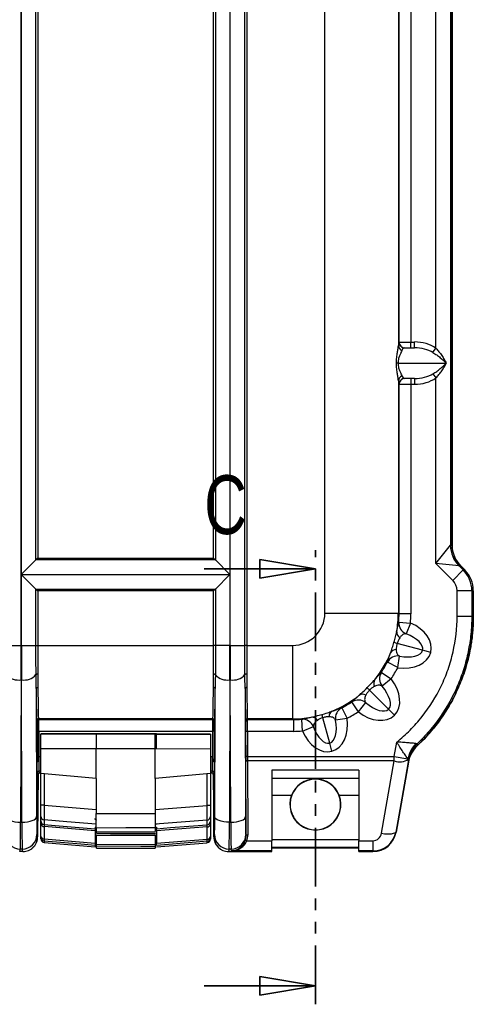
# Model space of a CAD drawing. Header units: millimetres. Extents: x 12 to 859, y 4 to 555.
# Tile 30 of 70: x 208 to 257, y 343 to 449. Entities that reach past the tile are written whole.
import ezdxf

# ---------------------------------------------------------------- set-up
doc = ezdxf.new("R2010")
doc.units = ezdxf.units.MM
doc.linetypes.add('CENTER', pattern=[10.16, 6.35, -1.27, 1.27, -1.27])
doc.linetypes.add('PHANTOM', pattern=[12.7, 6.35, -1.27, 1.27, -1.27, 1.27, -1.27])
doc.layers.add('DEFAULT_1', color=7, linetype='CENTER')
doc.styles.add('SLDTEXTSTYLE2', font='TXT', dxfattribs={"width": 0.75})

# ---------------------------------------------------------------- blocks, each defined once
blk = doc.blocks.new('_Closed')
at = {"color": 0, "linetype": 'ByBlock', "lineweight": -2}
for p, q in [((-1, 0.166667), (0, 0)), ((-1, 0.166667), (-1, -0.166667)), ((0, 0), (-1, -0.166667)), ((0, 0), (-1, 0))]:
    blk.add_line(p, q, dxfattribs=at)

msp = doc.modelspace()

# ---------------------------------------------------------------- linework, layer by layer
at = {"color": 7, "linetype": 'Continuous', "lineweight": 25}
for p, q in [((207.94, 486.41), (207.94, 381.55)), ((230.52, 381.55), (230.52, 486.41)), ((232.1, 381.55), (232.1, 486.41)), ((232.29, 486.41), (232.29, 381.55)), ((240.74, 385.04), (240.74, 482.92)), ((207.96, 389.21), (207.96, 478.75)), ((230.49, 478.75), (230.49, 389.21)), ((209.54, 390.79), (209.54, 477.17)), ((228.91, 477.17), (228.91, 390.79)), ((209.73, 476.98), (209.73, 390.98)), ((228.72, 390.98), (228.72, 476.98)), ((254.31, 475.6), (254.31, 392.36)), ((254.48, 392.36), (254.48, 475.6)), ((254.48, 475.59), (254.48, 392.36)), ((248.67, 454.05), (248.67, 413.91)), ((252.72, 413.61), (252.72, 454.35)), ((248.75, 414.29), (248.75, 453.66)), ((250.02, 453.66), (250.02, 414.29)), ((248.74, 414.29), (248.75, 414.29)), ((248.75, 414.29), (250.02, 414.29)), ((249.37, 413.66), (250.41, 413.66)), ((250.02, 413.66), (250.02, 414.29)), ((250.02, 414.29), (250.41, 414.29)), ((250.41, 413.66), (250.41, 414.29)), ((252.4, 413.16), (252.72, 413.61)), ((248.64, 412.01), (248.47, 412.01)), ((248.64, 412.01), (253.84, 412.01)), ((250.41, 410.36), (249.37, 410.36)), ((250.02, 410.36), (250.02, 409.72)), ((250.41, 410.36), (250.41, 409.72)), ((252.4, 410.85), (252.72, 410.41)), ((252.72, 390.39), (252.72, 410.41)), ((248.67, 410.11), (248.67, 385.04)), ((248.75, 409.72), (248.74, 409.72)), ((248.75, 384.96), (248.75, 409.72)), ((250.02, 409.72), (248.75, 409.72)), ((250.02, 409.72), (250.02, 384.96)), ((250.41, 409.72), (250.02, 409.72)), ((252.72, 390.39), (254.31, 392.36)), ((254.31, 392.36), (254.48, 392.36)), ((207.96, 389.21), (209.54, 390.79)), ((209.73, 390.98), (209.54, 390.79)), ((228.91, 390.79), (209.54, 390.79)), ((209.73, 390.98), (209.74, 390.98)), ((209.74, 390.98), (228.72, 390.98)), ((228.72, 390.98), (228.91, 390.79)), ((228.91, 390.79), (230.49, 389.21)), ((254.54, 388.57), (252.72, 390.39)), ((255.24, 390.12), (252.72, 390.39)), ((255.24, 390.12), (255.66, 389.69)), ((255.41, 390.12), (255.24, 390.12)), ((255.41, 390.12), (255.83, 389.69)), ((255.83, 389.69), (255.41, 390.11)), ((207.96, 381.55), (207.96, 389.21)), ((207.96, 389.21), (230.49, 389.21)), ((209.54, 387.63), (207.96, 389.21)), ((230.49, 389.21), (228.91, 387.63)), ((230.49, 389.21), (230.49, 381.55)), ((254.54, 388.57), (255.66, 389.69)), ((255.66, 389.69), (255.83, 389.69)), ((209.54, 381.55), (209.54, 387.63)), ((209.54, 387.63), (228.91, 387.63)), ((209.54, 387.63), (209.73, 387.44)), ((209.73, 387.44), (209.73, 381.55)), ((228.72, 387.44), (209.73, 387.44)), ((228.91, 387.63), (228.72, 387.44)), ((228.72, 381.55), (228.72, 387.44)), ((228.91, 387.63), (228.91, 381.55)), ((255.01, 384.7), (255.01, 387.45)), ((256.59, 387.45), (255.01, 387.45)), ((256.59, 387.45), (256.59, 384.7)), ((256.76, 387.45), (256.59, 387.45)), ((256.76, 387.45), (256.76, 384.7)), ((256.76, 384.7), (256.76, 387.44)), ((240.74, 385.04), (248.67, 385.04)), ((248.67, 385.04), (248.75, 384.96)), ((250.02, 384.96), (248.75, 384.96)), ((255.01, 384.7), (256.59, 384.7)), ((256.59, 384.7), (256.76, 384.7)), ((248.72, 384.06), (249.98, 383.96)), ((249.98, 383.96), (249.5, 382.8)), ((206.36, 381.55), (207.94, 381.55)), ((207.96, 381.55), (207.94, 381.55)), ((207.96, 381.55), (209.54, 381.55)), ((209.54, 381.55), (209.73, 381.55)), ((209.73, 381.55), (228.72, 381.55)), ((228.91, 381.55), (228.72, 381.55)), ((230.49, 381.55), (228.91, 381.55)), ((230.49, 381.55), (230.52, 381.55)), ((230.52, 381.55), (232.1, 381.55)), ((232.29, 381.55), (232.1, 381.55)), ((232.29, 381.55), (237.25, 381.55)), ((237.25, 381.55), (237.25, 373.62)), ((251.29, 381.03), (248.54, 381.76)), ((252.16, 380.8), (251.29, 381.03)), ((248.61, 379.15), (247.49, 379.73)), ((248.61, 379.15), (248.79, 380.4)), ((246.84, 378.64), (247.9, 377.93)), ((207.93, 377.83), (207.87, 362.46)), ((207.97, 377.83), (207.93, 377.83)), ((208.03, 362.46), (207.97, 377.83)), ((230.49, 377.83), (230.43, 362.46)), ((230.49, 377.83), (230.52, 377.83)), ((230.58, 362.46), (230.52, 377.83)), ((247.9, 377.93), (246.91, 377.15)), ((209.56, 376.89), (209.61, 363.08)), ((228.84, 363.08), (228.89, 376.89)), ((232.12, 376.89), (232.17, 363.08)), ((247.62, 374.67), (245.56, 376.73)), ((244.35, 374.39), (243.65, 375.45)), ((244.35, 374.39), (245.14, 375.38)), ((242.56, 374.8), (243.14, 373.67)), ((248.25, 374.03), (247.62, 374.67)), ((209.62, 368.95), (209.62, 373.43)), ((209.62, 373.43), (209.69, 373.43)), ((209.83, 373.43), (209.69, 373.43)), ((209.69, 369.07), (209.69, 373.43)), ((209.76, 373.62), (209.79, 373.62)), ((228.67, 373.62), (209.79, 373.62)), ((209.83, 373.54), (228.62, 373.54)), ((209.83, 373.43), (209.83, 369.3)), ((228.77, 373.43), (228.62, 373.43)), ((228.62, 369.3), (228.62, 373.43)), ((228.67, 373.62), (228.69, 373.62)), ((228.77, 373.43), (228.84, 373.43)), ((228.77, 373.43), (228.77, 369.07)), ((228.84, 373.43), (228.84, 368.95)), ((232.19, 373.35), (232.17, 373.43)), ((237.25, 373.62), (232.36, 373.62)), ((232.36, 373.62), (232.38, 373.54)), ((232.38, 373.54), (237.33, 373.54)), ((237.33, 373.54), (237.25, 373.62)), ((237.33, 373.54), (237.33, 372.27)), ((238.32, 372.31), (238.23, 373.57)), ((241.26, 371), (240.52, 373.75)), ((243.14, 373.67), (241.89, 373.49)), ((209.83, 372.27), (209.84, 372.27)), ((228.62, 372.27), (209.84, 372.27)), ((209.84, 372.27), (209.84, 369.57)), ((216.05, 372.02), (210.08, 372)), ((210.08, 372), (210.08, 371.97)), ((210.08, 371.97), (216.05, 371.99)), ((210.08, 370.38), (210.08, 371.97)), ((216.05, 371.99), (216.05, 372.02)), ((222.54, 371.99), (216.05, 372.02)), ((216.05, 371.99), (216.05, 371.99)), ((216.05, 371.99), (222.4, 371.96)), ((222.4, 371.96), (222.54, 371.96)), ((222.54, 371.99), (222.54, 371.96)), ((228.37, 371.97), (222.54, 371.99)), ((222.54, 371.96), (228.37, 371.94)), ((228.37, 371.97), (228.37, 371.94)), ((228.37, 371.94), (228.37, 370.35)), ((228.62, 372.27), (228.62, 372.27)), ((228.62, 369.57), (228.62, 372.27)), ((232.2, 369.57), (232.2, 372.27)), ((232.39, 372.27), (232.2, 372.27)), ((237.33, 372.27), (232.39, 372.27)), ((232.39, 372.27), (232.39, 369.57)), ((238.32, 372.31), (239.49, 372.79)), ((241.49, 370.13), (241.26, 371)), ((248.22, 369.57), (248.5, 371.11)), ((216.05, 370.4), (210.08, 370.38)), ((210.08, 367.72), (210.08, 370.38)), ((216.05, 370.4), (216.05, 370.4)), ((222.4, 370.38), (216.05, 370.4)), ((216.05, 367.2), (216.05, 370.4)), ((222.4, 370.38), (222.4, 370.38)), ((222.4, 367.2), (222.4, 370.38)), ((222.54, 370.38), (222.4, 370.38)), ((228.37, 370.35), (222.54, 370.38)), ((228.37, 370.35), (228.37, 367.72)), ((209.65, 368.95), (209.62, 368.95)), ((209.83, 369.57), (209.84, 369.57)), ((209.83, 369.3), (209.83, 369.28)), ((228.62, 369.57), (228.62, 369.57)), ((228.62, 369.28), (228.62, 369.3)), ((228.84, 368.95), (228.81, 368.95)), ((232.39, 369.57), (232.2, 369.57)), ((232.22, 361.02), (232.2, 369.02)), ((232.39, 369.57), (248.22, 369.57)), ((232.39, 369.08), (232.42, 361.08)), ((248.22, 369.08), (232.39, 369.08)), ((246.86, 361.27), (248.22, 369.08)), ((248.22, 369.57), (249.69, 369.31)), ((248.22, 369.08), (248.22, 369.57)), ((249.77, 369.19), (248.42, 361.48)), ((248.42, 361.4), (249.75, 368.95)), ((249.75, 368.95), (248.43, 361.4)), ((249.75, 368.95), (249.83, 369.23)), ((209.7, 367.62), (209.66, 367.79)), ((209.85, 367.98), (209.89, 367.81)), ((209.89, 367.81), (209.97, 367.81)), ((216.05, 367.2), (210.08, 367.72)), ((210.08, 364.29), (210.08, 367.72)), ((210.44, 367.69), (210.44, 364.29)), ((228.37, 367.72), (222.4, 367.2)), ((228.01, 364.27), (228.01, 367.69)), ((228.37, 367.72), (228.37, 364.27)), ((228.5, 367.81), (228.56, 367.81)), ((228.56, 367.81), (228.6, 367.98)), ((228.79, 367.79), (228.75, 367.62)), ((244.41, 368.09), (235.01, 368.09)), ((235.01, 368.09), (235.01, 360.47)), ((244.41, 368.09), (244.41, 360.47)), ((209.7, 360.89), (209.7, 367.62)), ((209.78, 367.62), (209.72, 360.88)), ((216.05, 367.2), (216.05, 363.4)), ((222.4, 367.2), (222.4, 363.42)), ((228.69, 367.62), (228.74, 360.88)), ((228.75, 360.89), (228.75, 367.62)), ((235.01, 367.21), (244.41, 367.21)), ((235.01, 365.37), (237.13, 365.37)), ((237.13, 365.37), (237.13, 365.37)), ((237.17, 365.37), (237.17, 365.37)), ((237.17, 365.37), (237.17, 365.37)), ((242.26, 365.37), (242.26, 365.37)), ((242.26, 365.37), (242.26, 365.37)), ((242.3, 365.37), (242.29, 365.37)), ((242.3, 365.37), (244.41, 365.37)), ((210.44, 364.29), (210.08, 364.29)), ((210.44, 364.29), (216.05, 363.84)), ((216.05, 363.4), (222.4, 363.42)), ((222.4, 363.84), (228.01, 364.27)), ((228.37, 364.27), (228.01, 364.27)), ((207.87, 362.46), (208.03, 362.46)), ((210.08, 362.59), (210.08, 363.1)), ((210.43, 362.72), (210.43, 362.22)), ((228.02, 362.19), (228.02, 362.7)), ((228.37, 363.08), (228.37, 362.57)), ((230.43, 362.46), (230.58, 362.46)), ((210.08, 360.93), (210.08, 362.27)), ((215.92, 361.54), (210.43, 362)), ((210.43, 362), (210.43, 360.66)), ((215.92, 361.94), (216.05, 361.92)), ((215.92, 361.94), (215.92, 361.76)), ((215.92, 361.54), (215.92, 360.19)), ((216.05, 361.83), (216.05, 361.43)), ((216.05, 361.43), (222.4, 361.46)), ((222.4, 361.93), (222.54, 361.94)), ((222.4, 361.86), (222.4, 361.46)), ((228.02, 361.97), (222.54, 361.54)), ((222.54, 361.94), (222.54, 361.75)), ((222.54, 361.54), (222.54, 360.19)), ((228.02, 360.64), (228.02, 361.97)), ((228.37, 362.24), (228.37, 360.9)), ((248.42, 361.48), (248.42, 361.4)), ((209.64, 361.15), (209.7, 360.89)), ((210.08, 360.67), (210.08, 360.82)), ((210.43, 360.66), (215.92, 360.19)), ((210.43, 360.29), (215.92, 359.81)), ((215.92, 360.46), (216.06, 360.45)), ((216.06, 361.02), (216.06, 361.11)), ((222.41, 360.99), (216.06, 361.02)), ((216.06, 360.09), (216.06, 361.02)), ((222.41, 361.09), (222.41, 360.99)), ((222.41, 360.99), (222.41, 360.07)), ((222.41, 360.47), (222.54, 360.48)), ((222.54, 360.19), (228.02, 360.64)), ((222.54, 359.81), (228.02, 360.26)), ((228.37, 360.79), (228.37, 360.64)), ((228.75, 360.89), (228.82, 361.15)), ((232.19, 361.15), (232.22, 361.02)), ((232.31, 360.47), (235.01, 360.47)), ((235.01, 360.61), (244.41, 360.61)), ((235.01, 359.37), (235.01, 360.47)), ((244.41, 360.47), (245.92, 360.47)), ((244.41, 359.37), (244.41, 360.47)), ((245.92, 360.47), (245.92, 359.37)), ((207.85, 359.56), (207.78, 359.3)), ((208.12, 359.3), (207.78, 359.3)), ((208.05, 359.56), (207.85, 359.56)), ((208.12, 359.3), (208.05, 359.56)), ((215.92, 359.97), (215.92, 359.81)), ((216.06, 360.09), (222.41, 360.07)), ((216.06, 359.68), (216.06, 359.87)), ((216.06, 359.68), (222.41, 359.66)), ((222.41, 359.84), (222.41, 359.66)), ((230.4, 359.56), (230.34, 359.3)), ((230.34, 359.3), (235.01, 359.3)), ((230.61, 359.56), (230.4, 359.56)), ((230.65, 359.37), (230.61, 359.56)), ((235.01, 359.37), (230.65, 359.37)), ((235.01, 359.77), (244.41, 359.77)), ((235.01, 359.72), (244.41, 359.72)), ((235.01, 359.3), (235.01, 359.37)), ((245.92, 359.37), (244.41, 359.37)), ((244.41, 359.3), (244.41, 359.37)), ((244.41, 359.3), (245.92, 359.3)), ((244.41, 359.3), (245.92, 359.3)), ((245.92, 359.3), (245.92, 359.37))]:
    msp.add_line(p, q, dxfattribs=at)
at = {"color": 7, "linetype": 'PHANTOM', "lineweight": 35}
msp.add_line((239.71, 342.82), (239.71, 391.82), dxfattribs=at)
at = {"color": 7, "linetype": 'Continuous', "lineweight": 35}
for p, q in [((227.71, 389.82), (239.71, 389.82)), ((227.71, 344.82), (239.71, 344.82))]:
    msp.add_line(p, q, dxfattribs=at)
at = {"color": 8, "linetype": 'Continuous', "lineweight": 25}
for p, q in [((209.84, 369.57), (210.08, 369.57)), ((228.37, 369.57), (228.62, 369.57)), ((210.08, 367.98), (209.85, 367.98)), ((228.6, 367.98), (228.37, 367.98)), ((210.43, 360.44), (210.43, 360.29)), ((215.92, 360.59), (216.06, 360.58)), ((222.41, 360.58), (222.54, 360.6)), ((228.02, 360.26), (228.02, 360.41))]:
    msp.add_line(p, q, dxfattribs=at)
at = {"color": 7, "linetype": 'Continuous', "lineweight": 25, "flags": 128}
for points in [[(209.56, 376.89), (209.57, 376.91), (209.58, 376.93), (209.59, 376.95), (209.62, 376.97), (209.65, 376.98), (209.68, 376.99), (209.72, 377), (209.75, 377)], [(228.89, 376.89), (228.89, 376.91), (228.88, 376.93), (228.86, 376.95), (228.84, 376.97), (228.81, 376.98), (228.77, 376.99), (228.74, 377), (228.7, 377)], [(232.31, 377), (232.27, 377), (232.23, 376.99), (232.2, 376.98), (232.17, 376.97), (232.15, 376.95), (232.13, 376.93), (232.12, 376.91), (232.12, 376.89)], [(245.56, 376.73), (245.5, 376.78), (245.46, 376.83), (245.42, 376.87), (245.38, 376.91), (245.35, 376.94), (245.33, 376.96), (245.31, 376.98), (245.3, 376.99)], [(232.39, 369.08), (232.36, 369.08), (232.32, 369.08), (232.29, 369.07), (232.26, 369.06), (232.24, 369.06), (232.22, 369.05), (232.21, 369.04), (232.2, 369.02)], [(206.29, 363.08), (206.32, 362.96), (206.41, 362.85), (206.56, 362.74), (206.76, 362.65), (207, 362.57), (207.27, 362.51), (207.57, 362.47), (207.87, 362.46)], [(208.03, 362.46), (208.33, 362.47), (208.63, 362.51), (208.9, 362.57), (209.14, 362.65), (209.34, 362.74), (209.49, 362.85), (209.58, 362.96), (209.61, 363.08)], [(216.05, 362.27), (212.89, 362.52), (210.43, 362.72)], [(228.02, 362.7), (225.21, 362.49), (222.4, 362.27)], [(230.43, 362.46), (230.12, 362.47), (229.82, 362.51), (229.55, 362.57), (229.31, 362.65), (229.11, 362.74), (228.97, 362.85), (228.87, 362.96), (228.84, 363.08)], [(230.58, 362.46), (230.89, 362.47), (231.19, 362.51), (231.46, 362.57), (231.7, 362.65), (231.9, 362.74), (232.04, 362.85), (232.14, 362.96), (232.17, 363.08)], [(210.43, 362.22), (211.6, 362.12), (215.92, 361.76)], [(222.4, 361.86), (219.23, 361.85), (216.05, 361.83)], [(222.54, 361.75), (224.05, 361.88), (228.02, 362.19)], [(246.86, 361.27), (247.16, 361.23), (247.44, 361.21), (247.7, 361.21), (247.94, 361.23), (248.13, 361.27), (248.28, 361.32), (248.38, 361.39), (248.42, 361.48)], [(215.92, 359.97), (214.4, 360.1), (210.43, 360.44)], [(222.41, 361.25), (220.12, 361.26), (216.06, 361.27)], [(216.06, 361.24), (217.58, 361.23), (222.41, 361.21)], [(228.02, 360.41), (226.85, 360.32), (222.54, 359.97)], [(232.42, 361.08), (232.38, 361.08), (232.34, 361.07), (232.31, 361.07), (232.28, 361.06), (232.26, 361.05), (232.24, 361.04), (232.23, 361.03), (232.22, 361.02)], [(222.41, 359.84), (220.88, 359.85), (216.06, 359.87)]]:
    msp.add_lwpolyline(points, dxfattribs=at)
at = {"color": 7, "linetype": 'Continuous', "lineweight": 25}
for centre, radius, start, end in [((249.26, 413.93), 0.59, 182.4967, 249.7068), ((249.37, 414.29), 0.635, 179.9825, 269.9825), ((249.39, 414.29), 0.635, 179.9825, 269.9825), ((249.26, 410.08), 0.59, 110.2932, 177.5033), ((249.37, 409.72), 0.635, 90.0175, 180.0175), ((249.39, 409.72), 0.635, 90.0175, 180.0175), ((257.48, 392.36), 3.18, 180.0299, 224.9875), ((257.49, 392.36), 3.18, 179.997, 224.9783), ((253.42, 387.45), 3.18, 0, 45), ((249.98, 383.97), 1.27, 175.9468, 247.5286), ((249.25, 383), 0.761, 178.1475, 236.0804), ((249.66, 385.63), 4.02, 248.624, 253.8537), ((248.61, 379.14), 1.27, 81.7396, 152.3492), ((248.46, 380.37), 0.738, 92.2406, 149.0731), ((207.65, 379.54), 1.73, 221.6271, 279.3821), ((208.25, 379.54), 1.73, 260.6179, 318.3729), ((209.7, 378.25), 0.208, 80.6152, 138.3057), ((228.75, 378.25), 0.208, 41.6943, 99.3848), ((230.2, 379.54), 1.73, 221.6271, 279.3821), ((230.81, 379.54), 1.73, 260.6179, 318.3729), ((232.26, 378.25), 0.208, 80.6152, 138.3057), ((247.91, 377.94), 1.27, 146.818, 218.3553), ((246.78, 377.47), 0.764, 149.7492, 206.4111), ((244.82, 375.51), 0.764, 63.5866, 120.247), ((244.35, 374.38), 1.27, 51.6427, 123.178), ((236.65, 372.63), 4.03, 16.1431, 21.3551), ((241.91, 373.82), 0.739, 120.9183, 177.7494), ((243.14, 373.68), 1.27, 117.6471, 188.2634), ((232.36, 373.43), 0.191, 90.0041, 179.9632), ((232.38, 373.35), 0.191, 90.0041, 179.9632), ((238.31, 372.31), 1.27, 22.465, 94.0498), ((239.29, 373.04), 0.762, 33.9239, 91.8537), ((175.19, 370.96), 47.36, 359.2898, 1.2102), ((253.01, 368.58), 3.4, 135.7183, 167.6589), ((252.9, 368.64), 3.18, 133.6583, 169.4096), ((252.89, 368.64), 3.17, 133.5377, 169.9834), ((252.9, 368.64), 3.18, 133.7052, 168.7547), ((209.77, 368.95), 0.127, 121.2924, 180.0004), ((209.58, 369.28), 0.254, 301.2891, 359.9999), ((228.88, 369.28), 0.254, 180.0001, 238.7109), ((228.68, 368.95), 0.127, 359.9996, 58.7076), ((248.81, 370.8), 1.82, 251.0896, 301.9824), ((209.85, 367.79), 0.191, 90.0041, 179.9632), ((228.6, 367.79), 0.191, 0.0368, 89.9959), ((239.71, 364.38), 2.73, 21.2882, 158.7118), ((239.71, 364.38), 2.73, 158.6891, 21.3109), ((210.46, 363.1), 0.378, 180.3004, 265.3724), ((210.46, 362.6), 0.38, 180.1203, 265.1502), ((227.99, 363.08), 0.378, 274.3779, 359.6965), ((227.99, 362.57), 0.38, 274.6001, 359.8786), ((210.41, 362.33), 0.329, 190.4295, 274.2578), ((228.05, 362.3), 0.329, 265.5498, 349.5203), ((207.85, 361.15), 1.59, 180.0368, 269.9959), ((208.05, 361.15), 1.59, 270.0041, 359.9632), ((210.41, 360.99), 0.329, 190.4295, 274.2578), ((210.46, 360.82), 0.381, 180.0522, 265.0653), ((210.46, 360.67), 0.381, 180, 265), ((228.05, 360.96), 0.329, 265.5498, 349.5203), ((227.99, 360.79), 0.381, 274.6847, 359.9473), ((227.99, 360.64), 0.381, 274.75, 0), ((230.4, 361.15), 1.59, 180.0368, 269.9959), ((230.61, 361.15), 1.59, 270.0041, 359.9632), ((232.22, 360.3), 0.195, 60.6698, 115.3673)]:
    msp.add_arc(centre, radius, start, end, dxfattribs=at)
for centre, major_axis, ratio, start_param, end_param in [((248.74, 412.01), (0, 2.29), 0.051172, 0, 0.590076), ((249.37, 412.01), (0, 1.65), 0.342818, 0, 0.590076), ((250.41, 412.01), (-3.23, 0), 0.707107, 3.915418, 4.712389), ((250.41, 412.01), (2.78, 0), 0.593057, 0.773825, 1.570796), ((249.37, 412.01), (0, 1.65), 0.342818, 2.551517, 3.141593), ((250.41, 412.01), (2.78, 0), 0.593057, 4.712389, 5.50936), ((250.41, 412.01), (3.23, 0), 0.707107, 4.712389, 5.50936), ((248.74, 412.01), (0, 2.29), 0.051172, 2.551517, 3.141593), ((254.31, 385.63), (0, 6.74), 0.024685, 6.28317, 6.293397), ((257.65, 392.36), (3.18, 0), 0.999391, 3.141593, 3.926991), ((257.65, 392.36), (-2.25, 2.25), 0.998783, 0.784789, 1.570796), ((257.49, 385.63), (-2.25, 4.49), 0.014798, 6.26343, 6.273656), ((253.58, 387.45), (3.18, 0), 0.999391, 0, 0.785398), ((253.58, 387.45), (2.25, -2.25), 0.998783, 0.784789, 1.570796), ((253.42, 387.45), (1.59, 0), 0.999391, 0, 0.785398), ((237.24, 385.04), (2.47, -2.47), 0.998783, 5.498396, 7.067974), ((237.24, 385.04), (8.08, 8.08), 0.999527, 5.319543, 5.497178), ((237.31, 384.98), (8.09, -8.09), 0.998513, 0.706126, 0.784789), ((237.31, 384.98), (8.99, -8.99), 0.998783, 0.706126, 0.784789), ((248.69, 381.72), (3.47, -0.93), 0.707107, 0, 1.382907), ((248.69, 381.72), (2.6, -0.7), 0.471405, 0, 1.382907), ((207.87, 381.55), (0, 9.53), 0.007272, 4.310963, 4.712389), ((208.03, 381.55), (0, 9.53), 0.007272, 1.570796, 1.972222), ((230.42, 381.55), (0, 9.53), 0.007272, 4.310963, 4.712389), ((230.59, 381.55), (0, 9.53), 0.007272, 1.570796, 1.972222), ((237.24, 385.04), (8.08, 8.08), 0.999527, 4.816741, 5.112519), ((248.69, 381.72), (-3.47, 0.93), 0.707107, 1.737373, 3.141593), ((248.69, 381.72), (2.6, -0.7), 0.471405, 4.878966, 6.283185), ((237.31, 384.98), (8.09, -8.09), 0.998513, 0.198601, 0.309896), ((237.31, 384.98), (8.99, -8.99), 0.998783, 0.198601, 0.309896), ((245.71, 376.57), (2.54, -2.54), 0.707107, 0, 1.407312), ((209.62, 381.55), (0, 8.13), 0.008727, 2.180832, 3.091797), ((209.81, 381.55), (0, 7.94), 0.008936, 2.180832, 3.070529), ((228.64, 381.55), (0, 7.94), 0.008936, 3.212657, 4.102353), ((228.83, 381.55), (0, 8.13), 0.008727, 3.191388, 4.102353), ((232.18, 381.55), (0, 8.13), 0.008727, 2.180832, 3.106686), ((232.37, 381.55), (0, 7.94), 0.008936, 2.180832, 3.106686), ((237.24, 385.04), (8.08, 8.08), 0.999527, 4.312236, 4.607955), ((245.71, 376.57), (-1.91, 1.9), 0.471405, 3.141593, 4.548905), ((237.31, 384.98), (8.09, -8.09), 0.998513, 5.973229, 6.084511), ((245.71, 376.57), (-1.91, 1.9), 0.471405, 1.734228, 3.141593), ((237.31, 384.98), (8.99, -8.99), 0.998783, 5.973229, 6.084511), ((245.71, 376.57), (-2.54, 2.54), 0.707107, 1.734228, 3.141593), ((209.83, 372.27), (0, 1.27), 0.007418, 4.712389, 5.960046), ((228.63, 372.27), (0, 1.27), 0.007418, 0.323139, 1.570796), ((232.19, 372.27), (0, 1.08), 0.008727, 4.712389, 6.248279), ((232.38, 372.27), (0, 1.27), 0.007418, 4.712389, 6.248279), ((237.24, 385.04), (8.08, 8.08), 0.999527, 3.9276, 4.105118), ((237.31, 384.98), (8.09, -8.09), 0.998513, 5.498396, 5.576991), ((240.56, 373.6), (-0.7, 2.6), 0.471405, 3.141593, 4.545894), ((240.56, 373.6), (0.93, -3.47), 0.707107, 0, 1.404301), ((222.39, 370.38), (0.01, 1.59), 0.006545, 4.712426, 6.265732), ((237.31, 384.98), (8.99, -8.99), 0.998783, 5.498396, 5.576991), ((240.56, 373.6), (-0.93, 3.47), 0.707107, 1.758514, 3.141593), ((240.56, 373.6), (-0.7, 2.6), 0.471405, 1.758514, 3.141593), ((209.74, 368.95), (0.0902, 0.0902), 0.991311, 1.242911, 2.351831), ((209.66, 369.57), (0, 1.78), 0.008727, 1.921805, 3.106686), ((209.74, 368.95), (0.0902, 0.0902), 0.991311, 1.237099, 1.242911), ((209.58, 368.95), (0.254, 0), 0.500019, 1.024667, 1.114719), ((209.85, 369.57), (0, 1.59), 0.009774, 1.570796, 3.106686), ((228.6, 369.57), (0, 1.59), 0.009774, 3.176499, 4.712389), ((228.88, 368.95), (0.254, 0), 0.500019, 2.026873, 2.116926), ((228.71, 368.95), (0.0902, -0.0902), 0.991311, 0.789761, 1.898682), ((228.71, 368.95), (0.0902, -0.0902), 0.991311, 1.898682, 1.904493), ((228.79, 369.57), (0, 1.78), 0.008727, 3.176499, 4.36138), ((232.22, 369.57), (0, 1.78), 0.008727, 1.570796, 1.880847), ((232.41, 369.57), (0, 1.59), 0.009774, 1.570796, 1.880847), ((209.89, 367.62), (0.046, -0.185), 0.999353, 2.896856, 4.467348), ((209.97, 367.62), (-0.045, 0.185), 0.999355, 6.04666, 7.608436), ((228.5, 367.62), (-0.045, -0.185), 0.999355, 1.816342, 3.378118), ((228.56, 367.62), (-0.046, -0.185), 0.999353, 1.815838, 3.386329), ((239.71, 364.39), (0, 2.76), 0.999996, 5.076902, 7.489468), ((239.71, 364.39), (0, 2.76), 0.999996, 1.206688, 5.076497), ((207.85, 364.32), (0, 4.76), 0.005818, 3.176499, 4.310963), ((208.05, 364.32), (0, 4.76), 0.005818, 1.972222, 3.106686), ((209.64, 364.32), (0, 3.18), 0.008727, 1.972222, 3.106686), ((228.82, 364.32), (0, 3.18), 0.008727, 3.176499, 4.310963), ((230.4, 364.32), (0, 4.76), 0.005818, 3.176499, 4.310963), ((230.61, 364.32), (0, 4.76), 0.005818, 1.972222, 3.106686), ((232.19, 364.32), (0, 3.18), 0.008727, 1.972222, 3.106686), ((245.92, 361.92), (0, 2.55), 0.995923, 3.141593, 4.537856), ((245.92, 361.84), (0, -2.54), 0.999391, 0, 1.396263), ((245.92, 361.84), (0, 2.54), 0.999391, 3.141593, 4.537856), ((208.12, 360.89), (-0.39, 1.54), 0.999353, 2.896856, 4.467348), ((230.34, 360.89), (-0.39, -1.54), 0.999353, 4.95743, 6.527922), ((230.65, 360.96), (0.99, 1.27), 0.960496, 3.822188, 5.048027), ((230.65, 360.96), (1.74, 0.28), 0.895565, 4.568197, 5.794036), ((230.64, 361.02), (-0.21, 1.6), 0.986336, 4.238826, 4.583479), ((230.64, 361.08), (-0.23, 1.78), 0.987848, 4.239387, 4.584039), ((245.92, 361.44), (0, 0.964), 0.98821, 3.141593, 4.537856)]:
    msp.add_ellipse(centre, major_axis=major_axis, ratio=ratio, start_param=start_param, end_param=end_param, dxfattribs=at)
msp.add_ellipse((232.18, 370.1), major_axis=(0, 0.73), ratio=0.008727, dxfattribs=at)
for points, knots in [([(248.47, 412.01), (248.47, 412.12), (248.47, 412.22), (248.48, 412.43), (248.49, 412.53), (248.51, 412.73), (248.52, 412.82), (248.54, 412.99), (248.56, 413.08), (248.58, 413.23), (248.59, 413.31), (248.61, 413.45), (248.62, 413.52), (248.65, 413.7), (248.66, 413.81), (248.67, 413.91)], [0, 0, 0, 0, 0.125, 0.125, 0.25, 0.25, 0.375, 0.375, 0.5, 0.5, 0.625, 0.625, 0.75, 0.75, 1, 1, 1, 1]), ([(249.06, 413.38), (249.02, 413.32), (248.99, 413.24), (248.91, 413.08), (248.87, 412.99), (248.8, 412.83), (248.78, 412.77), (248.74, 412.64), (248.72, 412.58), (248.68, 412.43), (248.67, 412.36), (248.64, 412.19), (248.64, 412.1), (248.64, 412.01)], [0, 0, 0, 0, 0.25, 0.25, 0.5, 0.5, 0.625, 0.625, 0.75, 0.75, 0.875, 0.875, 1, 1, 1, 1]), ([(252.72, 413.61), (252.84, 413.48), (252.95, 413.36), (253.16, 413.1), (253.26, 412.97), (253.45, 412.7), (253.54, 412.56), (253.66, 412.35), (253.7, 412.28), (253.77, 412.15), (253.81, 412.08), (253.84, 412.01)], [0, 0, 0, 0, 0.25, 0.25, 0.5, 0.5, 0.75, 0.75, 0.875, 0.875, 1, 1, 1, 1]), ([(252.4, 413.16), (252.54, 413.07), (252.68, 412.98), (252.94, 412.8), (253.07, 412.7), (253.31, 412.5), (253.43, 412.41), (253.59, 412.26), (253.64, 412.21), (253.75, 412.11), (253.8, 412.06), (253.84, 412.01)], [0, 0, 0, 0, 0.25, 0.25, 0.5, 0.5, 0.75, 0.75, 0.875, 0.875, 1, 1, 1, 1]), ([(248.67, 410.11), (248.66, 410.2), (248.65, 410.31), (248.61, 410.56), (248.59, 410.7), (248.54, 411.02), (248.52, 411.19), (248.49, 411.48), (248.48, 411.58), (248.47, 411.79), (248.47, 411.9), (248.47, 412.01)], [0, 0, 0, 0, 0.25, 0.25, 0.5, 0.5, 0.75, 0.75, 0.875, 0.875, 1, 1, 1, 1]), ([(248.64, 412.01), (248.64, 411.92), (248.64, 411.83), (248.67, 411.66), (248.68, 411.58), (248.72, 411.44), (248.74, 411.37), (248.78, 411.25), (248.8, 411.19), (248.86, 411.03), (248.91, 410.94), (248.99, 410.77), (249.02, 410.7), (249.06, 410.64)], [0, 0, 0, 0, 0.125, 0.125, 0.25, 0.25, 0.375, 0.375, 0.5, 0.5, 0.75, 0.75, 1, 1, 1, 1]), ([(252.4, 410.85), (252.54, 410.94), (252.68, 411.03), (252.94, 411.22), (253.07, 411.32), (253.31, 411.51), (253.43, 411.61), (253.59, 411.76), (253.64, 411.81), (253.75, 411.91), (253.8, 411.96), (253.84, 412.01)], [0, 0, 0, 0, 0.25, 0.25, 0.5, 0.5, 0.75, 0.75, 0.875, 0.875, 1, 1, 1, 1]), ([(252.72, 410.41), (252.84, 410.53), (252.95, 410.66), (253.16, 410.92), (253.26, 411.05), (253.45, 411.32), (253.54, 411.46), (253.66, 411.66), (253.7, 411.73), (253.77, 411.87), (253.81, 411.94), (253.84, 412.01)], [0, 0, 0, 0, 0.25, 0.25, 0.5, 0.5, 0.75, 0.75, 0.875, 0.875, 1, 1, 1, 1]), ([(248.5, 371.11), (249, 371.52), (249.48, 371.95), (250.39, 372.87), (250.83, 373.36), (252.05, 374.89), (252.73, 375.99), (253.57, 377.74), (253.82, 378.34), (254.25, 379.58), (254.43, 380.21), (254.86, 382.1), (255.01, 383.38), (255.01, 384.7)], [0, 0, 0, 0, 0.125, 0.125, 0.25, 0.25, 0.5, 0.5, 0.625, 0.625, 0.75, 0.75, 1, 1, 1, 1]), ([(256.59, 384.7), (256.59, 384.66), (256.59, 384.61), (256.59, 384.53), (256.59, 384.41), (256.59, 384.13), (256.58, 383.89), (256.55, 383.41), (256.53, 383.09), (256.43, 382.14), (256.33, 381.51), (256.08, 380.26), (255.92, 379.64), (255.63, 378.71), (255.53, 378.41), (255.3, 377.8), (255.18, 377.5), (254.55, 376.03), (253.93, 374.92), (253.02, 373.6), (252.83, 373.34), (252.44, 372.83), (252.23, 372.58), (251.61, 371.84), (251.16, 371.38), (250.7, 370.94)], [0, 0, 0, 0, 0.007812, 0.007812, 0.015625, 0.03125, 0.0625, 0.0625, 0.125, 0.125, 0.25, 0.25, 0.375, 0.375, 0.4375, 0.4375, 0.5, 0.5, 0.75, 0.75, 0.8125, 0.8125, 0.875, 0.875, 1, 1, 1, 1]), ([(256.76, 384.7), (256.76, 384.59), (256.76, 384.38), (256.75, 384.07), (256.74, 383.75), (256.72, 383.44), (256.7, 383.13), (256.67, 382.82), (256.64, 382.51), (256.6, 382.19), (256.56, 381.88), (256.51, 381.57), (256.45, 381.27), (256.3, 380.44), (255.97, 379.12), (255.33, 377.35), (254.53, 375.64), (253.56, 374.03), (252.44, 372.51), (251.52, 371.51), (250.93, 370.93), (250.78, 370.79), (250.71, 370.72)], [0, 0, 0, 0, 0.020074, 0.040121, 0.060147, 0.080156, 0.100154, 0.120147, 0.140139, 0.160137, 0.180145, 0.200169, 0.220214, 0.240286, 0.3604, 0.480528, 0.600665, 0.720815, 0.840962, 0.961126, 0.980575, 1, 1, 1, 1]), ([(250.71, 370.72), (250.79, 370.79), (250.93, 370.93), (251.53, 371.51), (252.44, 372.52), (253.56, 374.04), (254.53, 375.65), (255.33, 377.35), (255.97, 379.13), (256.32, 380.55), (256.51, 381.58), (256.6, 382.2), (256.67, 382.82), (256.72, 383.44), (256.76, 384.07), (256.76, 384.49), (256.76, 384.7)], [0, 0, 0, 0, 0.01967, 0.039367, 0.15972, 0.280099, 0.399852, 0.519616, 0.639842, 0.760066, 0.800122, 0.840094, 0.880025, 0.919958, 0.959936, 1, 1, 1, 1]), ([(248.49, 383.02), (248.52, 383.18), (248.55, 383.32), (248.6, 383.56), (248.62, 383.66), (248.65, 383.83), (248.67, 383.9), (248.69, 384), (248.7, 384.04), (248.72, 384.06)], [0, 0, 0, 0, 0.25, 0.25, 0.5, 0.5, 0.75, 0.75, 1, 1, 1, 1]), ([(248.19, 381.88), (248.25, 382.09), (248.31, 382.29), (248.41, 382.68), (248.45, 382.85), (248.49, 383.02)], [0, 0, 0, 0, 0.5, 0.5, 1, 1, 1, 1]), ([(249.5, 382.8), (249.44, 382.8), (249.39, 382.79), (249.28, 382.77), (249.22, 382.75), (249.11, 382.68), (249.05, 382.64), (248.94, 382.53), (248.88, 382.46), (248.82, 382.36)], [0, 0, 0, 0, 0.25, 0.25, 0.5, 0.5, 0.75, 0.75, 1, 1, 1, 1]), ([(209.55, 378.39), (209.55, 378.64), (209.55, 378.9), (209.54, 379.41), (209.54, 379.68), (209.54, 380.47), (209.54, 381), (209.54, 381.55)], [0, 0, 0, 0, 0.25, 0.25, 0.5, 0.5, 1, 1, 1, 1]), ([(209.73, 381.55), (209.73, 381.02), (209.73, 380.49), (209.73, 379.72), (209.73, 379.46), (209.73, 378.95), (209.74, 378.7), (209.74, 378.45)], [0, 0, 0, 0, 0.5, 0.5, 0.75, 0.75, 1, 1, 1, 1]), ([(228.72, 378.45), (228.72, 378.7), (228.72, 378.95), (228.72, 379.46), (228.72, 379.72), (228.72, 380.49), (228.72, 381.02), (228.72, 381.55)], [0, 0, 0, 0, 0.25, 0.25, 0.5, 0.5, 1, 1, 1, 1]), ([(228.91, 381.55), (228.91, 381), (228.91, 380.47), (228.91, 379.68), (228.91, 379.41), (228.91, 378.9), (228.91, 378.64), (228.91, 378.39)], [0, 0, 0, 0, 0.5, 0.5, 0.75, 0.75, 1, 1, 1, 1]), ([(232.1, 378.39), (232.1, 378.64), (232.1, 378.9), (232.1, 379.41), (232.1, 379.68), (232.1, 380.47), (232.1, 381), (232.1, 381.55)], [0, 0, 0, 0, 0.25, 0.25, 0.5, 0.5, 1, 1, 1, 1]), ([(232.29, 381.55), (232.29, 381.02), (232.29, 380.49), (232.29, 379.72), (232.29, 379.46), (232.29, 378.95), (232.29, 378.7), (232.29, 378.45)], [0, 0, 0, 0, 0.5, 0.5, 0.75, 0.75, 1, 1, 1, 1]), ([(247.83, 380.75), (247.89, 380.91), (247.95, 381.09), (248.07, 381.48), (248.13, 381.68), (248.19, 381.88)], [0, 0, 0, 0, 0.5, 0.5, 1, 1, 1, 1]), ([(248.54, 381.76), (248.52, 381.7), (248.5, 381.64), (248.48, 381.52), (248.47, 381.46), (248.44, 381.29), (248.44, 381.2), (248.44, 381.11)], [0, 0, 0, 0, 0.25, 0.25, 0.5, 0.5, 1, 1, 1, 1]), ([(248.82, 382.36), (248.78, 382.29), (248.73, 382.21), (248.65, 382.06), (248.63, 382), (248.58, 381.89), (248.56, 381.83), (248.54, 381.76)], [0, 0, 0, 0, 0.5, 0.5, 0.75, 0.75, 1, 1, 1, 1]), ([(247.49, 379.73), (247.49, 379.76), (247.49, 379.79), (247.52, 379.89), (247.54, 379.96), (247.6, 380.12), (247.63, 380.22), (247.72, 380.45), (247.77, 380.59), (247.83, 380.75)], [0, 0, 0, 0, 0.25, 0.25, 0.5, 0.5, 0.75, 0.75, 1, 1, 1, 1]), ([(248.44, 381.11), (248.43, 381), (248.45, 380.91), (248.48, 380.75), (248.51, 380.69), (248.57, 380.58), (248.61, 380.53), (248.7, 380.46), (248.74, 380.43), (248.79, 380.4)], [0, 0, 0, 0, 0.25, 0.25, 0.5, 0.5, 0.75, 0.75, 1, 1, 1, 1]), ([(209.56, 376.89), (209.56, 377.13), (209.56, 377.37), (209.55, 377.87), (209.55, 378.13), (209.55, 378.39)], [0, 0, 0, 0, 0.5, 0.5, 1, 1, 1, 1]), ([(209.74, 378.45), (209.74, 378.2), (209.74, 377.95), (209.75, 377.46), (209.75, 377.23), (209.75, 377)], [0, 0, 0, 0, 0.5, 0.5, 1, 1, 1, 1]), ([(228.7, 377), (228.7, 377.23), (228.71, 377.46), (228.71, 377.95), (228.72, 378.2), (228.72, 378.45)], [0, 0, 0, 0, 0.5, 0.5, 1, 1, 1, 1]), ([(228.91, 378.39), (228.91, 378.13), (228.9, 377.87), (228.9, 377.37), (228.89, 377.13), (228.89, 376.89)], [0, 0, 0, 0, 0.5, 0.5, 1, 1, 1, 1]), ([(232.12, 376.89), (232.12, 377.13), (232.11, 377.37), (232.11, 377.87), (232.1, 378.13), (232.1, 378.39)], [0, 0, 0, 0, 0.5, 0.5, 1, 1, 1, 1]), ([(232.29, 378.45), (232.29, 378.2), (232.3, 377.95), (232.3, 377.46), (232.31, 377.23), (232.31, 377)], [0, 0, 0, 0, 0.5, 0.5, 1, 1, 1, 1]), ([(246.12, 377.85), (246.23, 377.98), (246.33, 378.09), (246.49, 378.28), (246.56, 378.35), (246.67, 378.48), (246.72, 378.53), (246.79, 378.6), (246.82, 378.62), (246.84, 378.64)], [0, 0, 0, 0, 0.25, 0.25, 0.5, 0.5, 0.75, 0.75, 1, 1, 1, 1]), ([(245.3, 376.99), (245.45, 377.14), (245.6, 377.29), (245.88, 377.59), (246.01, 377.72), (246.12, 377.85)], [0, 0, 0, 0, 0.5, 0.5, 1, 1, 1, 1]), ([(246.91, 377.15), (246.86, 377.18), (246.81, 377.21), (246.7, 377.24), (246.64, 377.26), (246.51, 377.26), (246.44, 377.25), (246.28, 377.21), (246.19, 377.18), (246.1, 377.13)], [0, 0, 0, 0, 0.25, 0.25, 0.5, 0.5, 0.75, 0.75, 1, 1, 1, 1]), ([(243.65, 375.45), (243.66, 375.47), (243.69, 375.49), (243.76, 375.57), (243.81, 375.61), (243.93, 375.73), (244.01, 375.8), (244.2, 375.96), (244.31, 376.05), (244.43, 376.17)], [0, 0, 0, 0, 0.25, 0.25, 0.5, 0.5, 0.75, 0.75, 1, 1, 1, 1]), ([(244.43, 376.17), (244.56, 376.28), (244.7, 376.41), (245, 376.69), (245.14, 376.84), (245.3, 376.99)], [0, 0, 0, 0, 0.5, 0.5, 1, 1, 1, 1]), ([(245.16, 376.19), (245.11, 376.09), (245.07, 376.01), (245.03, 375.85), (245.03, 375.78), (245.03, 375.65), (245.04, 375.59), (245.08, 375.48), (245.11, 375.43), (245.14, 375.38)], [0, 0, 0, 0, 0.25, 0.25, 0.5, 0.5, 0.75, 0.75, 1, 1, 1, 1]), ([(245.56, 376.73), (245.51, 376.68), (245.47, 376.64), (245.39, 376.54), (245.35, 376.49), (245.25, 376.35), (245.2, 376.27), (245.16, 376.19)], [0, 0, 0, 0, 0.25, 0.25, 0.5, 0.5, 1, 1, 1, 1]), ([(246.1, 377.13), (246.02, 377.09), (245.93, 377.04), (245.8, 376.94), (245.75, 376.9), (245.65, 376.82), (245.6, 376.78), (245.56, 376.73)], [0, 0, 0, 0, 0.5, 0.5, 0.75, 0.75, 1, 1, 1, 1]), ([(239.27, 373.8), (239.43, 373.83), (239.61, 373.88), (240, 373.98), (240.2, 374.03), (240.4, 374.09)], [0, 0, 0, 0, 0.5, 0.5, 1, 1, 1, 1]), ([(240.4, 374.09), (240.61, 374.15), (240.81, 374.21), (241.2, 374.34), (241.37, 374.4), (241.53, 374.46)], [0, 0, 0, 0, 0.5, 0.5, 1, 1, 1, 1]), ([(241.53, 374.46), (241.7, 374.51), (241.83, 374.56), (242.07, 374.65), (242.17, 374.69), (242.33, 374.75), (242.39, 374.77), (242.49, 374.79), (242.53, 374.8), (242.56, 374.8)], [0, 0, 0, 0, 0.25, 0.25, 0.5, 0.5, 0.75, 0.75, 1, 1, 1, 1]), ([(209.69, 373.43), (209.69, 373.47), (209.69, 373.51), (209.71, 373.57), (209.71, 373.59), (209.71, 373.59)], [0, 0, 0, 0, 0.5, 0.5, 1, 1, 1, 1]), ([(209.81, 373.63), (209.79, 373.63), (209.78, 373.63), (209.75, 373.62), (209.73, 373.61), (209.71, 373.59)], [0, 0, 0, 0, 0.5, 0.5, 1, 1, 1, 1]), ([(228.65, 373.63), (228.66, 373.63), (228.67, 373.63), (228.71, 373.62), (228.73, 373.61), (228.75, 373.59)], [0, 0, 0, 0, 0.5, 0.5, 1, 1, 1, 1]), ([(228.75, 373.59), (228.77, 373.58), (228.8, 373.55), (228.83, 373.5), (228.84, 373.46), (228.84, 373.43)], [0, 0, 0, 0, 0.5, 0.5, 1, 1, 1, 1]), ([(228.75, 373.59), (228.75, 373.59), (228.75, 373.57), (228.76, 373.51), (228.77, 373.47), (228.77, 373.43)], [0, 0, 0, 0, 0.5, 0.5, 1, 1, 1, 1]), ([(238.23, 373.57), (238.25, 373.58), (238.29, 373.59), (238.39, 373.62), (238.46, 373.63), (238.58, 373.66), (238.63, 373.67), (238.73, 373.69), (238.78, 373.7), (238.96, 373.74), (239.1, 373.76), (239.27, 373.8)], [0, 0, 0, 0, 0.25, 0.25, 0.5, 0.5, 0.625, 0.625, 0.75, 0.75, 1, 1, 1, 1]), ([(239.92, 373.46), (239.83, 373.4), (239.76, 373.35), (239.65, 373.23), (239.61, 373.18), (239.51, 373.01), (239.49, 372.9), (239.49, 372.79)], [0, 0, 0, 0, 0.25, 0.25, 0.5, 0.5, 1, 1, 1, 1]), ([(240.52, 373.75), (240.46, 373.73), (240.4, 373.71), (240.28, 373.66), (240.23, 373.63), (240.08, 373.56), (240, 373.51), (239.92, 373.46)], [0, 0, 0, 0, 0.25, 0.25, 0.5, 0.5, 1, 1, 1, 1]), ([(241.18, 373.85), (241.09, 373.85), (240.99, 373.84), (240.83, 373.82), (240.77, 373.81), (240.65, 373.78), (240.58, 373.77), (240.52, 373.75)], [0, 0, 0, 0, 0.5, 0.5, 0.75, 0.75, 1, 1, 1, 1]), ([(241.89, 373.49), (241.86, 373.54), (241.83, 373.59), (241.75, 373.67), (241.71, 373.71), (241.6, 373.78), (241.54, 373.8), (241.38, 373.84), (241.29, 373.85), (241.18, 373.85)], [0, 0, 0, 0, 0.25, 0.25, 0.5, 0.5, 0.75, 0.75, 1, 1, 1, 1]), ([(216.05, 371.99), (216.05, 371.98), (216.05, 371.96), (216.05, 371.77), (216.05, 371.41), (216.05, 370.94), (216.05, 370.58), (216.05, 370.4)], [0, 0, 0, 0, 0.13159, 0.348692, 0.565794, 0.782897, 1, 1, 1, 1]), ([(249.69, 369.31), (249.66, 369.35), (249.63, 369.4), (249.55, 369.51), (249.51, 369.57), (249.37, 369.77), (249.26, 369.92), (249.05, 370.24), (248.94, 370.41), (248.77, 370.67), (248.72, 370.76), (248.61, 370.94), (248.55, 371.02), (248.5, 371.11)], [0, 0, 0, 0, 0.125, 0.125, 0.25, 0.25, 0.5, 0.5, 0.75, 0.75, 0.875, 0.875, 1, 1, 1, 1]), ([(250.57, 370.95), (250.53, 370.96), (250.47, 370.97), (250.35, 370.98), (250.28, 370.98), (250.05, 371.01), (249.87, 371.02), (249.5, 371.05), (249.31, 371.07), (249, 371.09), (248.9, 371.09), (248.7, 371.1), (248.6, 371.11), (248.5, 371.11)], [0, 0, 0, 0, 0.125, 0.125, 0.25, 0.25, 0.5, 0.5, 0.75, 0.75, 0.875, 0.875, 1, 1, 1, 1]), ([(250.71, 370.93), (250.71, 370.9), (250.71, 370.86), (250.71, 370.83), (250.71, 370.79), (250.71, 370.75), (250.71, 370.72)], [0, 0, 0, 0, 0.004652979, 0.004652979, 0.004652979, 0.009305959, 0.009305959, 0.009305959, 0.009305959]), ([(250.71, 370.72), (250.46, 370.48), (250.25, 370.21), (249.93, 369.61), (249.81, 369.29), (249.75, 368.95)], [0, 0, 0, 0, 0.5, 0.5, 1, 1, 1, 1]), ([(249.85, 369.33), (249.86, 369.37), (249.91, 369.57), (250.09, 369.92), (250.36, 370.35), (250.59, 370.59), (250.71, 370.72)], [0, 0, 0, 0, 0.073304, 0.391397, 0.691873, 1, 1, 1, 1]), ([(209.83, 369.3), (209.83, 369.25), (209.82, 369.21), (209.77, 369.13), (209.74, 369.09), (209.69, 369.07)], [0, 0, 0, 0, 0.5, 0.5, 1, 1, 1, 1]), ([(209.73, 368.99), (209.72, 369.02), (209.72, 369.04), (209.71, 369.06), (209.71, 369.06), (209.71, 369.06)], [0, 0, 0, 0, 0.5, 0.5, 1, 1, 1, 1]), ([(209.83, 369.27), (209.83, 369.22), (209.82, 369.17), (209.79, 369.1), (209.78, 369.08), (209.75, 369.03), (209.74, 369.01), (209.73, 368.99)], [0, 0, 0, 0, 0.5, 0.5, 0.75, 0.75, 1, 1, 1, 1]), ([(228.62, 369.3), (228.62, 369.25), (228.63, 369.21), (228.68, 369.13), (228.71, 369.09), (228.77, 369.07)], [0, 0, 0, 0, 0.5, 0.5, 1, 1, 1, 1]), ([(228.62, 369.27), (228.62, 369.22), (228.64, 369.17), (228.66, 369.1), (228.68, 369.08), (228.7, 369.03), (228.71, 369.01), (228.73, 368.99)], [0, 0, 0, 0, 0.5, 0.5, 0.75, 0.75, 1, 1, 1, 1]), ([(228.75, 369.06), (228.75, 369.06), (228.74, 369.06), (228.73, 369.04), (228.73, 369.02), (228.73, 368.99)], [0, 0, 0, 0, 0.5, 0.5, 1, 1, 1, 1]), ([(249.75, 368.95), (249.76, 368.99), (249.76, 369.03), (249.76, 369.07), (249.76, 369.11), (249.77, 369.15), (249.77, 369.19)], [0, 0, 0, 0, 0.004884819, 0.004884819, 0.004884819, 0.009490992, 0.009490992, 0.009490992, 0.009490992]), ([(210.08, 363.1), (210.08, 363.13), (210.08, 363.2), (210.08, 363.46), (210.08, 363.8), (210.08, 364.1), (210.08, 364.26), (210.08, 364.29)], [0, 0, 0, 0, 0.2374102, 0.4748293, 0.7121245, 0.9499113, 1, 1, 1, 1]), ([(210.44, 364.29), (210.44, 364.11), (210.43, 363.75), (210.43, 363.28), (210.43, 362.92), (210.43, 362.77), (210.43, 362.73), (210.43, 362.72)], [0, 0, 0, 0, 0.2389288, 0.4777852, 0.7160394, 0.9539177, 1, 1, 1, 1]), ([(222.4, 363.42), (222.4, 363.25), (222.4, 362.89), (222.4, 362.41), (222.4, 362.05), (222.4, 361.9), (222.4, 361.86), (222.4, 361.86)], [0, 0, 0, 0, 0.239124, 0.478248, 0.71737, 0.956492, 1, 1, 1, 1]), ([(228.02, 362.7), (228.02, 362.75), (228.03, 362.83), (228.02, 363.18), (228.02, 363.63), (228.01, 364.02), (228.01, 364.23), (228.01, 364.27)], [0, 0, 0, 0, 0.237997, 0.475966, 0.71385, 0.952006, 1, 1, 1, 1]), ([(228.37, 364.27), (228.37, 364.13), (228.37, 363.86), (228.37, 363.5), (228.37, 363.23), (228.37, 363.11), (228.37, 363.08), (228.37, 363.08)], [0, 0, 0, 0, 0.238727, 0.477482, 0.715562, 0.953039, 1, 1, 1, 1]), ([(210.08, 362.27), (210.08, 362.35), (210.08, 362.52), (210.08, 362.57), (210.08, 362.59)], [0, 0, 0, 0, 0.490301, 1, 1, 1, 1]), ([(215.87, 362.83), (215.89, 362.82), (215.94, 362.8), (216, 362.76), (216.04, 362.71), (216.06, 362.66), (216.06, 362.64), (216.06, 362.64)], [0, 0, 0, 0, 0.191093, 0.423595, 0.659897, 0.94522, 1, 1, 1, 1]), ([(216.05, 361.83), (216.05, 361.88), (216.05, 361.97), (216.05, 362.32), (216.05, 362.77), (216.05, 363.16), (216.05, 363.37), (216.05, 363.4)], [0, 0, 0, 0, 0.23918, 0.47836, 0.717538, 0.956715, 1, 1, 1, 1]), ([(228.37, 362.57), (228.37, 362.55), (228.37, 362.5), (228.37, 362.33), (228.37, 362.24)], [0, 0, 0, 0, 0.490394, 1, 1, 1, 1]), ([(210.43, 362.22), (210.43, 362.2), (210.43, 362.17), (210.43, 362.06), (210.43, 362)], [0, 0, 0, 0, 0.488166, 1, 1, 1, 1]), ([(215.92, 361.76), (215.92, 361.74), (215.92, 361.71), (215.92, 361.59), (215.92, 361.54)], [0, 0, 0, 0, 0.491956, 1, 1, 1, 1]), ([(216.06, 361.27), (216.06, 361.29), (216.06, 361.31), (216.06, 361.4), (216.06, 361.42)], [0, 0, 0, 0, 0.83174, 1, 1, 1, 1]), ([(222.41, 362.29), (222.42, 362.29), (222.48, 362.3), (222.56, 362.31), (222.63, 362.31), (222.63, 362.31)], [0, 0, 0, 0, 0.111998, 0.950393, 1, 1, 1, 1]), ([(222.41, 361.31), (222.41, 361.3), (222.41, 361.26), (222.41, 361.25), (222.41, 361.25)], [0, 0, 0, 0, 0.466883, 1, 1, 1, 1]), ([(222.54, 361.54), (222.54, 361.59), (222.54, 361.71), (222.54, 361.74), (222.54, 361.75)], [0, 0, 0, 0, 0.499993, 1, 1, 1, 1]), ([(228.02, 361.97), (228.02, 362.03), (228.02, 362.14), (228.02, 362.18), (228.02, 362.19)], [0, 0, 0, 0, 0.488464, 1, 1, 1, 1]), ([(208.14, 359.3), (208.24, 359.3), (208.34, 359.31), (208.54, 359.35), (208.64, 359.38), (208.83, 359.46), (208.93, 359.51), (209.1, 359.62), (209.18, 359.69), (209.33, 359.83), (209.39, 359.91), (209.51, 360.09), (209.56, 360.18), (209.68, 360.46), (209.72, 360.67), (209.72, 360.88)], [0, 0, 0, 0, 0.125, 0.125, 0.25, 0.25, 0.375, 0.375, 0.5, 0.5, 0.625, 0.625, 0.75, 0.75, 1, 1, 1, 1]), ([(210.08, 360.82), (210.08, 360.82), (210.08, 360.84), (210.08, 360.89), (210.08, 360.92), (210.08, 360.93)], [0, 0, 0, 0, 0.467545, 0.935099, 1, 1, 1, 1]), ([(210.43, 360.66), (210.43, 360.61), (210.43, 360.5), (210.43, 360.45), (210.43, 360.44), (210.43, 360.44)], [0, 0, 0, 0, 0.469038, 0.938058, 1, 1, 1, 1]), ([(228.02, 360.41), (228.02, 360.43), (228.02, 360.46), (228.02, 360.56), (228.02, 360.63), (228.02, 360.64)], [0, 0, 0, 0, 0.468981, 0.937946, 1, 1, 1, 1]), ([(228.37, 360.9), (228.37, 360.88), (228.37, 360.82), (228.37, 360.8), (228.37, 360.79), (228.37, 360.79)], [0, 0, 0, 0, 0.467634, 0.935276, 1, 1, 1, 1]), ([(228.74, 360.88), (228.75, 360.77), (228.76, 360.67), (228.8, 360.47), (228.83, 360.37), (228.91, 360.18), (228.96, 360.09), (229.07, 359.92), (229.14, 359.84), (229.29, 359.69), (229.37, 359.63), (229.54, 359.51), (229.63, 359.46), (229.92, 359.34), (230.12, 359.3), (230.33, 359.3)], [0, 0, 0, 0, 0.125, 0.125, 0.25, 0.25, 0.375, 0.375, 0.5, 0.5, 0.625, 0.625, 0.75, 0.75, 1, 1, 1, 1]), ([(215.92, 360.19), (215.92, 360.13), (215.92, 360.02), (215.92, 359.99), (215.92, 359.97)], [0, 0, 0, 0, 0.499991, 1, 1, 1, 1]), ([(216.06, 359.87), (216.06, 359.89), (216.06, 359.91), (216.06, 360.02), (216.06, 360.09), (216.06, 360.09)], [0, 0, 0, 0, 0.472101, 0.944203, 1, 1, 1, 1]), ([(222.41, 360.07), (222.41, 360.01), (222.41, 359.89), (222.41, 359.86), (222.41, 359.84)], [0, 0, 0, 0, 0.5, 1, 1, 1, 1]), ([(222.54, 359.97), (222.54, 359.99), (222.54, 360.01), (222.54, 360.12), (222.54, 360.18), (222.54, 360.19)], [0, 0, 0, 0, 0.469159, 0.938326, 1, 1, 1, 1])]:
    msp.add_open_spline(points, degree=3, knots=knots, dxfattribs=at)
for points in [[(209.62, 373.43), (209.62, 373.5), (209.65, 373.56), (209.71, 373.59)], [(209.79, 373.62), (209.81, 373.62), (209.83, 373.61), (209.83, 373.61)], [(209.83, 373.61), (209.83, 373.55), (209.83, 373.49), (209.83, 373.43)], [(228.62, 373.61), (228.62, 373.61), (228.64, 373.62), (228.67, 373.62)], [(228.62, 373.43), (228.62, 373.49), (228.62, 373.55), (228.62, 373.61)], [(250.57, 370.95), (250.64, 370.95), (250.68, 370.94), (250.7, 370.94)], [(250.7, 370.94), (250.7, 370.94), (250.7, 370.94), (250.7, 370.94)], [(250.7, 370.94), (250.7, 370.94), (250.71, 370.94), (250.71, 370.93)], [(209.73, 368.99), (209.68, 368.98), (209.65, 368.97), (209.65, 368.95)], [(228.81, 368.95), (228.81, 368.97), (228.78, 368.98), (228.73, 368.99)], [(249.78, 369.26), (249.77, 369.27), (249.74, 369.28), (249.69, 369.31)], [(249.77, 369.23), (249.77, 369.24), (249.78, 369.25), (249.78, 369.26)], [(249.77, 369.19), (249.77, 369.2), (249.77, 369.21), (249.77, 369.23)]]:
    msp.add_open_spline(points, degree=3, dxfattribs=at)
at = {"layer": 'DEFAULT_1'}
msp.add_arc((239.71, 364.38), 2.73, 158.6891, 21.3109, dxfattribs=at)

# ---------------------------------------------------------------- block references
at = {"color": 7, "linetype": 'Continuous', "lineweight": 35, "xscale": 6, "yscale": 6}
for p in [(239.71, 389.82), (239.71, 344.82)]:
    msp.add_blockref('_Closed', p, dxfattribs=at)

# ---------------------------------------------------------------- texts
at = {"color": 7, "linetype": 'Continuous', "insert": (227.71, 399.91), "char_height": 6.35, "attachment_point": 1, "style": 'SLDTEXTSTYLE2'}
msp.add_mtext('C', dxfattribs=at)

doc.saveas('drawing.dxf')
